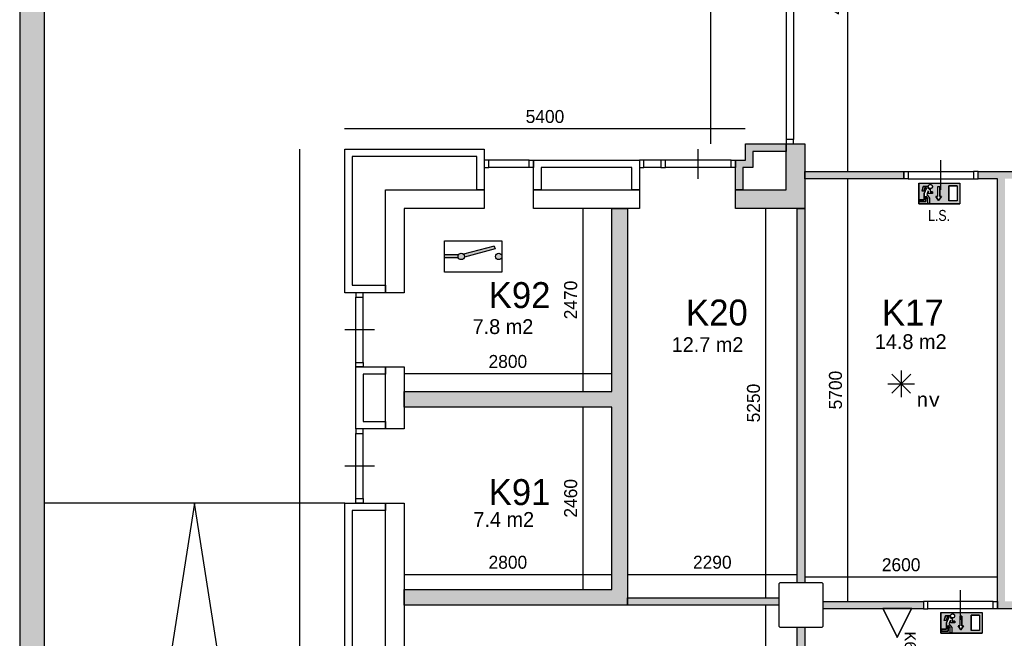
# Model space of a CAD drawing. Extents: x 319440 to 414317, y 3650 to 109188.
# Tile 6 of 46: x 319440 to 332711, y 20571 to 28915. Entities that reach past the tile are written whole.
import ezdxf
from ezdxf.enums import TextEntityAlignment as Align

# ---------------------------------------------------------------- set-up
doc = ezdxf.new("R2010")
doc.units = 0
doc.header["$MEASUREMENT"] = 0
doc.header["$PDMODE"] = 35
doc.header["$PDSIZE"] = -0.5
doc.layers.get('0').update_dxf_attribs({"linetype": 'CONTINUOUS'})
doc.layers.get('DEFPOINTS').update_dxf_attribs({"linetype": 'CONTINUOUS'})
for name, color, linetype in [('-02$TEKST$$$MAAT', 252, 'CONTINUOUS'), ('AA$1A---_ARCEER', 252, 'CONTINUOUS'), ('AL00---_BRANDBEVEILIGING', 252, 'CONTINUOUS'), ('AL21----_BUITENWAND', 252, 'CONTINUOUS'), ('AL22----_BINNENWAND', 252, 'CONTINUOUS'), ('AL31----_BUITENKOZIJN', 252, 'CONTINUOUS'), ('AL32----_BINNENKOZIJN', 252, 'CONTINUOUS'), ('AM$1A---_MAATVOERING', 252, 'CONTINUOUS'), ('Betonpalen', 252, 'CONTINUOUS'), ('Brandweer', 252, 'CONTINUOUS'), ('LAYER01', 252, 'CONTINUOUS'), ('M2', 252, 'CONTINUOUS')]:
    doc.layers.add(name, color=color, linetype=linetype)
doc.styles.add('B-01', font='b-gbp')
doc.styles.add('HELVL', font='HELVL', dxfattribs={"width": 0.8})
doc.styles.add('MONOTXT', font='MONOTXT')
doc.dimstyles.new('BBA_STAND', dxfattribs={"dimtxt": 175, "dimasz": 1, "dimexe": 1, "dimexo": 0.001, "dimgap": 75, "dimtad": 1, "dimdec": 0, "dimzin": 0, "dimdsep": 46, "dimtxsty": 'B-01', "dimblk": 'NONE', "dimblk1": 'NONE', "dimblk2": 'PIJL1', "dimcen": 1, "dimse1": 1, "dimse2": 1, "dimclrd": 256, "dimclre": 1, "dimclrt": 256, "dimadec": 0, "dimazin": 0, "dimtfac": 1, "dimtdec": 0, "dimtmove": 0, "dimatfit": 0, "dimldrblk": 'PIJL1', "dimfxl": 1, "dimtolj": 1, "dimtzin": 0, "dimarcsym": 0})

# ---------------------------------------------------------------- blocks, each defined once
blk = doc.blocks.new('*D115')
at = {"layer": 'AM$1A---_MAATVOERING', "lineweight": -2, "transparency": 16777216}
blk.add_line((323212, 27169), (323212, 9469), dxfattribs=at)
at = {"layer": 'DEFPOINTS', "color": 0, "transparency": 16777216}
for p in [(323820, 27169), (323212, 9469), (323820, 9469)]:
    blk.add_point(p, dxfattribs=at)
at = {"layer": 'AM$1A---_MAATVOERING', "transparency": 16777216, "insert": (323049, 18319), "char_height": 175, "attachment_point": 5, "rotation": 90, "style": 'B-01'}
blk.add_mtext('\\A1;17700', dxfattribs=at)
blk = doc.blocks.new('_None')
blk = doc.blocks.new('PIJL1')
at = {"color": 1, "linetype": 'ByBlock'}
blk.add_line((0, 83), (0, -83), dxfattribs=at)
blk.add_solid([(-100, 17), (-100, -17), (0, 0)], dxfattribs=at)
blk = doc.blocks.new('*D116')
at = {"layer": 'AM$1A---_MAATVOERING', "lineweight": -2, "transparency": 16777216}
blk.add_line((323820, 27445), (329220, 27445), dxfattribs=at)
at = {"layer": 'DEFPOINTS', "color": 0, "transparency": 16777216}
for p in [(329220, 27445), (323820, 27169), (329220, 27019)]:
    blk.add_point(p, dxfattribs=at)
at = {"layer": 'AM$1A---_MAATVOERING', "transparency": 16777216, "insert": (326520, 27608), "char_height": 175, "attachment_point": 5, "style": 'B-01'}
blk.add_mtext('\\A1;5400', dxfattribs=at)
blk = doc.blocks.new('*D117')
at = {"layer": 'AM$1A---_MAATVOERING', "lineweight": -2, "transparency": 16777216}
blk.add_line((328754, 27239), (328754, 43369), dxfattribs=at)
at = {"layer": 'DEFPOINTS', "color": 0, "transparency": 16777216}
for p in [(328754, 43369), (329220, 43369), (329220, 27239)]:
    blk.add_point(p, dxfattribs=at)
at = {"layer": 'AM$1A---_MAATVOERING', "transparency": 16777216, "insert": (328591, 35304), "char_height": 175, "attachment_point": 5, "rotation": 90, "style": 'B-01'}
blk.add_mtext('\\A1;16130', dxfattribs=at)
blk = doc.blocks.new('*D119')
at = {"layer": 'AM$1A---_MAATVOERING', "lineweight": -2, "transparency": 16777216}
blk.add_line((330599, 31619), (330599, 26869), dxfattribs=at)
at = {"layer": 'DEFPOINTS', "color": 0, "transparency": 16777216}
for p in [(330020, 31619), (330020, 26869), (330599, 26869)]:
    blk.add_point(p, dxfattribs=at)
at = {"layer": 'AM$1A---_MAATVOERING', "transparency": 16777216, "insert": (330436, 29244), "char_height": 175, "attachment_point": 5, "rotation": 90, "style": 'B-01'}
blk.add_mtext('\\A1;4750', dxfattribs=at)
blk = doc.blocks.new('*D122')
at = {"layer": 'AM$1A---_MAATVOERING', "lineweight": -2, "transparency": 16777216}
blk.add_line((330020, 21400), (332620, 21400), dxfattribs=at)
at = {"layer": 'DEFPOINTS', "color": 0, "transparency": 16777216}
for p in [(330020, 21400), (332620, 21400), (332620, 21172)]:
    blk.add_point(p, dxfattribs=at)
at = {"layer": 'AM$1A---_MAATVOERING', "transparency": 16777216, "insert": (331320, 21562), "char_height": 175, "attachment_point": 5, "style": 'B-01'}
blk.add_mtext('\\A1;2600', dxfattribs=at)
blk = doc.blocks.new('*D123')
at = {"layer": 'AM$1A---_MAATVOERING', "lineweight": -2, "transparency": 16777216}
blk.add_line((330599, 26769), (330599, 21069), dxfattribs=at)
at = {"layer": 'DEFPOINTS', "color": 0, "transparency": 16777216}
for p in [(330020, 26769), (330440, 21069), (330599, 21069)]:
    blk.add_point(p, dxfattribs=at)
at = {"layer": 'AM$1A---_MAATVOERING', "transparency": 16777216, "insert": (330436, 23919), "char_height": 175, "attachment_point": 5, "rotation": 90, "style": 'B-01'}
blk.add_mtext('\\A1;5700', dxfattribs=at)
blk = doc.blocks.new('*D125')
at = {"layer": 'AM$1A---_MAATVOERING', "lineweight": -2, "transparency": 16777216}
blk.add_line((327630, 21433), (329920, 21433), dxfattribs=at)
at = {"layer": 'DEFPOINTS', "color": 0, "transparency": 16777216}
for p in [(329920, 21433), (329920, 21433), (327630, 21281)]:
    blk.add_point(p, dxfattribs=at)
at = {"layer": 'AM$1A---_MAATVOERING', "transparency": 16777216, "insert": (328775, 21596), "char_height": 175, "attachment_point": 5, "style": 'B-01'}
blk.add_mtext('\\A1;2290', dxfattribs=at)
blk = doc.blocks.new('*D126')
at = {"layer": 'AM$1A---_MAATVOERING', "lineweight": -2, "transparency": 16777216}
blk.add_line((324620, 24141), (327420, 24141), dxfattribs=at)
at = {"layer": 'DEFPOINTS', "color": 0, "transparency": 16777216}
for p in [(327420, 24141), (324620, 23899), (327420, 23899)]:
    blk.add_point(p, dxfattribs=at)
at = {"layer": 'AM$1A---_MAATVOERING', "transparency": 16777216, "insert": (326020, 24304), "char_height": 175, "attachment_point": 5, "style": 'B-01'}
blk.add_mtext('\\A1;2800', dxfattribs=at)
blk = doc.blocks.new('*D127')
at = {"layer": 'AM$1A---_MAATVOERING', "lineweight": -2, "transparency": 16777216}
blk.add_line((327030, 26369), (327030, 23899), dxfattribs=at)
at = {"layer": 'DEFPOINTS', "color": 0, "transparency": 16777216}
for p in [(327252, 26369), (327030, 23899), (327135, 23899)]:
    blk.add_point(p, dxfattribs=at)
at = {"layer": 'AM$1A---_MAATVOERING', "transparency": 16777216, "insert": (326867, 25134), "char_height": 175, "attachment_point": 5, "rotation": 90, "style": 'B-01'}
blk.add_mtext('\\A1;2470', dxfattribs=at)
blk = doc.blocks.new('*D128')
at = {"layer": 'AM$1A---_MAATVOERING', "lineweight": -2, "transparency": 16777216}
blk.add_line((327030, 23689), (327030, 21229), dxfattribs=at)
at = {"layer": 'DEFPOINTS', "color": 0, "transparency": 16777216}
for p in [(327276, 23689), (327030, 21229), (327276, 21229)]:
    blk.add_point(p, dxfattribs=at)
at = {"layer": 'AM$1A---_MAATVOERING', "transparency": 16777216, "insert": (326867, 22459), "char_height": 175, "attachment_point": 5, "rotation": 90, "style": 'B-01'}
blk.add_mtext('\\A1;2460', dxfattribs=at)
blk = doc.blocks.new('*D129')
at = {"layer": 'AM$1A---_MAATVOERING', "lineweight": -2, "transparency": 16777216}
blk.add_line((324620, 21433), (327420, 21433), dxfattribs=at)
at = {"layer": 'DEFPOINTS', "color": 0, "transparency": 16777216}
for p in [(327420, 21433), (324620, 21328), (327420, 21328)]:
    blk.add_point(p, dxfattribs=at)
at = {"layer": 'AM$1A---_MAATVOERING', "transparency": 16777216, "insert": (326020, 21596), "char_height": 175, "attachment_point": 5, "style": 'B-01'}
blk.add_mtext('\\A1;2800', dxfattribs=at)
blk = doc.blocks.new('*D130')
at = {"layer": 'AM$1A---_MAATVOERING', "lineweight": -2, "transparency": 16777216}
blk.add_line((329494, 21019), (329494, 16549), dxfattribs=at)
at = {"layer": 'DEFPOINTS', "color": 0, "transparency": 16777216}
for p in [(329543, 21019), (329494, 16549), (329543, 16549)]:
    blk.add_point(p, dxfattribs=at)
at = {"layer": 'AM$1A---_MAATVOERING', "transparency": 16777216, "insert": (329331, 18784), "char_height": 175, "attachment_point": 5, "rotation": 90, "style": 'B-01'}
blk.add_mtext('\\A1;4470', dxfattribs=at)
blk = doc.blocks.new('*D131')
at = {"layer": 'AM$1A---_MAATVOERING', "lineweight": -2, "transparency": 16777216}
blk.add_line((329494, 26369), (329494, 21119), dxfattribs=at)
at = {"layer": 'DEFPOINTS', "color": 0, "transparency": 16777216}
for p in [(329593, 26369), (329494, 21119), (329593, 21119)]:
    blk.add_point(p, dxfattribs=at)
at = {"layer": 'AM$1A---_MAATVOERING', "transparency": 16777216, "insert": (329331, 23744), "char_height": 175, "attachment_point": 5, "rotation": 90, "style": 'B-01'}
blk.add_mtext('\\A1;5250', dxfattribs=at)

msp = doc.modelspace()

# ---------------------------------------------------------------- hatches: boundary and pattern name
at = {"layer": 'AA$1A---_ARCEER'}
h = msp.add_hatch(color=256, dxfattribs=at)
h.paths.add_polyline_path([(339070.5, 20920.8), (339070.5, 22720.8), (338870.5, 22720.8), (338870.5, 21120.8), (335470.4, 21120.8), (335470.4, 26769), (335675.4, 26769), (335675.4, 26869), (335470.4, 26869), (335270.4, 26869), (333984.1, 26869), (333984.1, 26769), (335270.4, 26769), (335270.4, 20920.8)])
h.paths.add_polyline_path([(335270.4, 20969), (335270.4, 21069), (332720.4, 21069), (332720.4, 26769), (332984, 26769), (332984, 26869), (332670.4, 26869), (332356.7, 26869), (332356.7, 26769), (332620.4, 26769), (332620.4, 21069), (332620.4, 20969), (332670.4, 20969)])
h.paths.add_polyline_path([(333670.4, 31619), (333670.4, 31869), (330020.4, 31869), (330020.4, 31619)])
h.paths.add_polyline_path([(330020.4, 26369), (330020.4, 27239), (329770.4, 27239), (329770.4, 27139), (329770.4, 26619), (329088.5, 26619), (329088.5, 26369)])
h.paths.add_polyline_path([(331356.7, 26769), (331356.7, 26869), (330020.4, 26869), (330020.4, 26769)])
h.paths.add_polyline_path([(329770.4, 27139), (329770.4, 27239), (329220.4, 27239), (329220.4, 27019), (329088.5, 27019), (329088.5, 26619), (329188.5, 26619), (329188.5, 26919), (329320.4, 26919), (329320.4, 27139)])
h.paths.add_polyline_path([(330020.4, 21319), (330020.4, 26369), (329920.4, 26369), (329920.4, 21319)])
h.paths.add_polyline_path([(331620.4, 20969), (331620.4, 21069), (330270.4, 21069), (330270.4, 20969)])
h.paths.add_polyline_path([(329670.4, 21019), (329670.4, 21119), (327630.4, 21119), (327630.4, 21019)])
h.paths.add_polyline_path([(330020.4, 17649), (330020.4, 20719), (329920.4, 20719), (329920.4, 17649)])
h.paths.add_polyline_path([(330020.4, 14819), (330020.4, 15319), (329920.4, 15319), (329920.4, 14819)])
msp.add_hatch(color=256, dxfattribs=at).paths.add_polyline_path([(319770.4, 31219), (319440.4, 31219), (319440.4, 9468.4), (319770.4, 9468.4)])
h = msp.add_hatch(color=256, dxfattribs=at)
h.paths.add_polyline_path([(329920.4, 16449), (329920.4, 15919), (330020.4, 15919), (330020.4, 16499), (330020.4, 16549), (329920.6, 16549), (329920.4, 16549), (324620.4, 16549), (324620.4, 16449)])
h.paths.add_polyline_path([(330020.4, 10269), (330020.4, 13719), (329920.4, 13719), (329920.4, 10269)])
h.paths.add_polyline_path([(327630.4, 21019), (327630.4, 21119), (327630.4, 23794), (327630.4, 26369), (327420.4, 26369), (327420.4, 23899), (324620.4, 23899), (324620.4, 23689), (327420.4, 23689), (327420.4, 21229), (324620.4, 21229), (324620.4, 21019)])
at = {"layer": 'AL00---_BRANDBEVEILIGING'}
h = msp.add_hatch(color=256, dxfattribs=at)
h.paths.add_polyline_path([(325167.5, 25741.5), (325167.5, 25701.5), (325353.4, 25701.5, -0.1211394), (325348.5, 25721.5, -0.1211394), (325353.4, 25741.5)])
h.paths.add_polyline_path([(325434.7, 25721.5, 1), (325348.5, 25721.5, 1)])
h.paths.add_polyline_path([(325423.3, 25750.7, -0.2458871), (325433.7, 25712.1), (325847.6, 25823), (325837.3, 25861.6)])
h.paths.add_polyline_path([(325939.7, 25721.5, 1), (325853.5, 25721.5, 1)])
at = {"layer": 'Brandweer'}
h = msp.add_hatch(color=256, dxfattribs=at)
h.paths.add_polyline_path([(331556.7, 26710.1), (331556.7, 26432.6), (332111.6, 26432.6), (332111.6, 26710.1)])
h.paths.add_polyline_path([(331839.7, 26531.5), (331862.8, 26531.5), (331825.8, 26476), (331788.8, 26531.5), (331811.9, 26531.5), (331811.9, 26661), (331839.7, 26661)], flags=16)
h.paths.add_polyline_path([(331963.6, 26673.1), (332074.6, 26673.1), (332074.6, 26469.6), (331963.6, 26469.6)], flags=16)
h.paths.add_polyline_path([(331741.7, 26594.5), (331741.7, 26571.4), (331686.2, 26571.4), (331686.2, 26605), (331664.8, 26557.9), (331704.7, 26506.6), (331704.7, 26437.3), (331681.6, 26437.3), (331681.6, 26498.7), (331653.8, 26534.3), (331653.8, 26460.4), (331566, 26460.4), (331566, 26483.5), (331630.7, 26483.5), (331630.7, 26572.3), (331661.8, 26640.7), (331634.9, 26640.7), (331625.6, 26603.7), (331601.8, 26603.7), (331616.8, 26663.8), (331677.8, 26663.8), (331678.4, 26657.4), (331678.5, 26657), (331681.8, 26647.4), (331682, 26647), (331685.3, 26641.9), (331685.7, 26641.4), (331688.8, 26637.9), (331689.1, 26637.7), (331694.8, 26633.2), (331695.4, 26632.9), (331698.3, 26631.5), (331707.4, 26628.3), (331707.7, 26628.3), (331708.1, 26628.2), (331708.5, 26628.1), (331708.9, 26628.1), (331709.3, 26628), (331709.3, 26594.5)], flags=16)
h.paths.add_polyline_path([(331692.9, 26684.9), (331702.5, 26689.1), (331703.1, 26689.4), (331702.7, 26689.2), (331713.9, 26693.6), (331734.5, 26685.6), (331738.2, 26677.4), (331743.5, 26666.8), (331737.8, 26646.1), (331719.7, 26634.7), (331698.6, 26638.4), (331685.3, 26655.5), (331686.2, 26665.2), (331687, 26676.5), (331694.9, 26684), (331700.2, 26689.6), (331700.2, 26689.6), (331720.1, 26693.1), (331727.9, 26687.9), (331738.2, 26681.3), (331739.9, 26674), (331743.5, 26660.9), (331733.9, 26641.8), (331723.6, 26637.9), (331722, 26637.1), (331722.1, 26637.1), (331719.3, 26636.6), (331719.2, 26636.6), (331719.3, 26636.6), (331719.2, 26636.6), (331708.1, 26634.7), (331699, 26640.5), (331696.1, 26642.1), (331696.7, 26641.7), (331686.5, 26652.5), (331685.9, 26674.5), (331692.7, 26681.6), (331700.2, 26690.4), (331706.5, 26690.9), (331721.2, 26692.7), (331738.7, 26680.4), (331743.3, 26659.5), (331738.2, 26650.5), (331738, 26649.9), (331738.1, 26650.2), (331731.7, 26640), (331710.5, 26634.1), (331702.3, 26638.7), (331691.9, 26643.9), (331688.2, 26653.5), (331688, 26653.9), (331688, 26653.8), (331684.2, 26665.3)], flags=16)
h = msp.add_hatch(color=256, dxfattribs=at)
h.paths.add_polyline_path([(331856.7, 20918.9), (331856.7, 20641.5), (332411.6, 20641.5), (332411.6, 20918.9)])
h.paths.add_polyline_path([(332139.7, 20740.3), (332162.8, 20740.3), (332125.8, 20684.8), (332088.8, 20740.3), (332111.9, 20740.3), (332111.9, 20869.8), (332139.7, 20869.8)], flags=16)
h.paths.add_polyline_path([(332263.6, 20881.9), (332374.6, 20881.9), (332374.6, 20678.5), (332263.6, 20678.5)], flags=16)
h.paths.add_polyline_path([(332041.7, 20803.3), (332041.7, 20780.2), (331986.2, 20780.2), (331986.2, 20813.8), (331964.8, 20766.7), (332004.7, 20715.5), (332004.7, 20646.1), (331981.6, 20646.1), (331981.6, 20707.5), (331953.8, 20743.2), (331953.8, 20669.2), (331866, 20669.2), (331866, 20692.4), (331930.7, 20692.4), (331930.7, 20781.1), (331961.8, 20849.6), (331934.9, 20849.6), (331925.6, 20812.6), (331901.8, 20812.6), (331916.8, 20872.7), (331977.8, 20872.7), (331978.4, 20866.2), (331978.5, 20865.9), (331981.8, 20856.3), (331982, 20855.9), (331985.3, 20850.7), (331985.7, 20850.2), (331988.8, 20846.7), (331989.1, 20846.5), (331994.8, 20842.1), (331995.4, 20841.7), (331998.3, 20840.3), (332007.4, 20837.2), (332007.7, 20837.1), (332008.1, 20837.1), (332008.5, 20837), (332008.9, 20836.9), (332009.3, 20836.9), (332009.3, 20803.3)], flags=16)
h.paths.add_polyline_path([(331992.9, 20893.7), (332002.5, 20898), (332003.1, 20898.3), (332002.7, 20898.1), (332013.9, 20902.4), (332034.5, 20894.5), (332038.2, 20886.2), (332043.5, 20875.6), (332037.8, 20855), (332019.7, 20843.5), (331998.6, 20847.2), (331985.3, 20864.4), (331986.2, 20874), (331987, 20885.4), (331994.9, 20892.8), (332000.2, 20898.5), (332000.2, 20898.5), (332020.1, 20901.9), (332027.9, 20896.7), (332038.2, 20890.2), (332039.9, 20882.8), (332043.5, 20869.8), (332033.9, 20850.7), (332023.6, 20846.7), (332022, 20845.9), (332022.1, 20846), (332019.3, 20845.5), (332019.2, 20845.5), (332019.3, 20845.5), (332019.2, 20845.5), (332008.1, 20843.5), (331999, 20849.3), (331996.1, 20850.9), (331996.7, 20850.6), (331986.5, 20861.3), (331985.9, 20883.3), (331992.7, 20890.5), (332000.2, 20899.3), (332006.5, 20899.7), (332021.2, 20901.5), (332038.7, 20889.2), (332043.3, 20868.3), (332038.2, 20859.3), (332038, 20858.8), (332038.1, 20859), (332031.7, 20848.8), (332010.5, 20843), (332002.3, 20847.5), (331991.9, 20852.7), (331988.2, 20862.3), (331988, 20862.8), (331988, 20862.7), (331984.2, 20874.1)], flags=16)

# ---------------------------------------------------------------- linework, layer by layer
at = {"layer": 'AA$1A---_ARCEER'}
for p, q in [((323820.4, 22394.5), (319770.4, 22394.5)), ((321795.4, 22394.5), (319770.4, 9468.4)), ((323820.4, 9469), (321795.4, 22394.5))]:
    msp.add_line(p, q, dxfattribs=at)
at = {"layer": 'AL00---_BRANDBEVEILIGING'}
for p, q in [((325167.5, 25931.4), (325939.7, 25931.4)), ((325167.5, 25511.6), (325167.5, 25931.4)), ((325939.7, 25931.4), (325939.7, 25511.6)), ((325837.3, 25861.6), (325423.3, 25750.7)), ((325847.6, 25823), (325433.7, 25712.1)), ((325837.3, 25861.6), (325847.6, 25823)), ((325353.4, 25741.5), (325167.5, 25741.5)), ((325353.4, 25701.5), (325167.5, 25701.5)), ((325939.7, 25511.6), (325167.5, 25511.6))]:
    msp.add_line(p, q, dxfattribs=at)
for centre in [(325391.6, 25721.5), (325896.6, 25721.5)]:
    msp.add_circle(centre, 43.1, dxfattribs=at)
at = {"layer": 'AL21----_BUITENWAND'}
for p, q in [((319440.4, 31219), (319440.4, 9468.4)), ((319770.4, 31219), (319770.4, 9468.4))]:
    msp.add_line(p, q, dxfattribs=at)
for points in [[(323820.4, 25232.5), (323820.4, 27169)], [(323820.4, 27169), (325702.4, 27169)], [(325702.4, 27169), (325702.4, 26619)], [(323920.4, 27069), (323920.4, 25332.5)], [(325602.4, 27069), (323920.4, 27069)], [(325602.4, 26619), (325602.4, 27069)], [(326367.4, 26619), (326367.4, 27019)], [(326367.4, 27019), (327792.4, 27019)], [(327792.4, 27019), (327792.4, 26619)], [(326467.4, 26919), (326467.4, 26619)], [(327692.4, 26919), (326467.4, 26919)], [(327692.4, 26619), (327692.4, 26919)], [(324370.4, 25232.5), (324370.4, 26619)], [(324370.4, 26619), (325702.4, 26619)], [(325702.4, 26619), (325602.4, 26619)], [(325702.4, 26619), (325702.4, 26369)], [(326367.4, 26369), (326367.4, 26619)], [(326467.4, 26619), (326367.4, 26619)], [(326367.4, 26619), (327792.4, 26619)], [(327792.4, 26619), (327692.4, 26619)], [(327792.4, 26619), (327792.4, 26369)], [(324620.4, 26369), (324620.4, 25232.5)], [(325702.4, 26369), (324620.4, 26369)], [(327792.4, 26369), (326367.4, 26369)], [(324370.4, 25232.5), (323820.4, 25232.5)], [(323920.4, 25332.5), (324370.4, 25332.5)], [(324370.4, 25332.5), (324370.4, 25232.5)], [(324620.4, 25232.5), (324370.4, 25232.5)], [(323970.4, 23394.5), (323970.4, 24232.5)], [(323970.4, 24232.5), (324370.4, 24232.5)], [(324370.4, 23394.5), (324370.4, 24232.5)], [(324370.4, 24232.5), (324620.4, 24232.5)], [(324370.4, 24232.5), (324370.4, 24132.5)], [(324620.4, 24232.5), (324620.4, 23394.5)], [(324370.4, 24132.5), (324070.4, 24132.5)], [(324070.4, 24132.5), (324070.4, 23494.5)], [(324070.4, 23494.5), (324370.4, 23494.5)], [(324370.4, 23494.5), (324370.4, 23394.5)], [(324370.4, 23394.5), (323970.4, 23394.5)], [(324620.4, 23394.5), (324370.4, 23394.5)], [(323820.4, 20089), (323820.4, 22394.5)], [(323820.4, 22394.5), (324370.4, 22394.5)], [(323920.4, 22294.5), (323920.4, 20189)], [(324370.4, 22294.5), (323920.4, 22294.5)], [(324370.4, 20089), (324370.4, 22394.5)], [(324370.4, 22394.5), (324620.4, 22394.5)], [(324370.4, 22394.5), (324370.4, 22294.5)], [(324620.4, 22394.5), (324620.4, 20089)]]:
    msp.add_lwpolyline(points, dxfattribs=at)
at = {"layer": 'AL22----_BINNENWAND'}
for points in [[(329220.4, 27239), (329770.4, 27239)], [(329220.4, 27019), (329220.4, 27239)], [(329770.4, 27239), (330020.4, 27239)], [(329770.4, 27239), (329770.4, 27139)], [(329770.4, 26619), (329770.4, 27239)], [(330020.4, 27239), (330020.4, 26369)], [(329770.4, 27139), (329320.4, 27139)], [(329320.4, 27139), (329320.4, 26919)], [(329088.5, 27019), (329220.4, 27019)], [(329088.5, 26619), (329088.5, 27019)], [(329320.4, 26919), (329188.5, 26919)], [(329188.5, 26919), (329188.5, 26619)], [(330020.4, 26869), (331356.7, 26869)], [(330020.4, 26769), (330020.4, 26869)], [(331356.7, 26869), (331356.7, 26769)], [(332356.7, 26769), (332356.7, 26869)], [(332356.7, 26869), (332670.4, 26869)], [(332670.4, 26869), (332984, 26869)], [(331356.7, 26769), (330020.4, 26769)], [(332620.4, 26769), (332356.7, 26769)], [(332620.4, 21069), (332620.4, 26769)], [(329088.5, 26369), (329088.5, 26619)], [(329088.5, 26619), (329770.4, 26619)], [(329188.5, 26619), (329088.5, 26619)], [(327420.4, 23899), (327420.4, 26369)], [(327420.4, 26369), (327630.4, 26369)], [(327630.4, 26369), (327630.4, 23794)], [(330020.4, 26369), (329088.5, 26369)], [(329920.4, 21319), (329920.4, 26369)], [(329920.4, 26369), (330020.4, 26369)], [(330020.4, 26369), (330020.4, 21319)], [(324620.4, 23899), (327420.4, 23899)], [(324620.4, 23689), (324620.4, 23899)], [(327630.4, 23794), (327630.4, 21019)], [(327420.4, 23689), (324620.4, 23689)], [(327420.4, 21229), (327420.4, 23689)], [(330020.4, 21319), (329920.4, 21319)], [(324620.4, 21229), (327420.4, 21229)], [(324620.4, 21019), (324620.4, 21229)], [(327630.4, 21119), (329670.4, 21119)], [(327630.4, 21019), (327630.4, 21119)], [(329670.4, 21119), (329670.4, 21019)], [(327630.4, 21019), (324620.4, 21019)], [(329670.4, 21019), (327630.4, 21019)], [(330270.4, 21069), (331620.4, 21069)], [(330270.4, 20969), (330270.4, 21069)], [(331620.4, 20969), (330270.4, 20969)], [(331620.4, 21069), (331620.4, 20969)], [(332620.4, 20969), (332620.4, 21069)], [(332620.4, 21069), (332620.4, 21069)], [(332670.4, 20969), (332620.4, 20969)], [(335270.4, 20969), (332670.4, 20969)], [(329920.4, 17649), (329920.4, 20719)], [(329920.4, 20719), (330020.4, 20719)], [(330020.4, 20719), (330020.4, 17649)]]:
    msp.add_lwpolyline(points, dxfattribs=at)
at = {"layer": 'AL31----_BUITENKOZIJN'}
for points in [[(328585.1, 26769), (328585.1, 26969), (328585.1, 27169)], [(331856.8, 26619), (331856.8, 26819), (331856.8, 27019)], [(324220.4, 24732.6), (324020.4, 24732.6), (323820.4, 24732.6)], [(324220.4, 22894.6), (324020.4, 22894.6), (323820.4, 22894.6)], [(332120.3, 20819), (332120.3, 21019), (332120.3, 21219)]]:
    msp.add_lwpolyline(points, dxfattribs=at)
at = {"layer": 'AL32----_BINNENKOZIJN'}
for points in [[(329770.6, 29884.3), (329770.6, 27298.8)], [(329870.4, 29884.3), (329870.4, 27298.8)], [(326307.4, 27019), (325762.1, 27018.8)], [(328082.8, 27018.8), (327847.3, 27018.8)], [(329027.8, 27018.8), (328142.5, 27018.8)], [(326307.4, 26919), (325762.1, 26919)], [(328082.8, 26919), (327847.3, 26919)], [(329027.8, 26919), (328142.5, 26919)], [(331416.7, 26869), (332297, 26869)], [(331416.7, 26769), (332297, 26769.3)], [(323970.4, 24292.5), (323970.4, 25172.8)], [(324070.4, 24292.5), (324070.1, 25172.8)], [(323970.4, 22454.5), (323970.4, 23334.7)], [(324070.4, 22454.5), (324070.1, 23334.7)], [(332560.4, 21069), (331680.1, 21068.8)], [(332560.4, 20969), (331680.1, 20969)]]:
    msp.add_lwpolyline(points, dxfattribs=at)
for points in [[(329870.4, 27239), (329870.4, 27298.8), (329770.6, 27298.8), (329770.6, 27239)], [(325702.4, 26919), (325762.1, 26919), (325762.1, 27018.8), (325702.4, 27018.8)], [(326367.4, 26919), (326307.4, 26919), (326307.4, 27019), (326367.4, 27019)], [(327792.4, 26919), (327852.1, 26919), (327852.1, 27018.8), (327792.4, 27018.8)], [(328082.8, 26919), (328142.5, 26919), (328142.5, 27018.8), (328082.8, 27018.8)], [(329087.5, 26919), (329027.8, 26919), (329027.8, 27018.8), (329087.5, 27018.8)], [(331356.7, 26869), (331416.7, 26869), (331416.7, 26769), (331356.7, 26769)], [(332356.7, 26869), (332297, 26869), (332297, 26769.3), (332356.7, 26769.3)], [(323970.4, 25232.5), (323970.4, 25172.8), (324070.1, 25172.8), (324070.1, 25232.5)], [(323970.4, 24232.5), (323970.4, 24292.5), (324070.4, 24292.5), (324070.4, 24232.5)], [(323970.4, 23394.5), (323970.4, 23334.7), (324070.1, 23334.7), (324070.1, 23394.5)], [(323970.4, 22394.5), (323970.4, 22454.5), (324070.4, 22454.5), (324070.4, 22394.5)], [(331620.4, 20969), (331680.1, 20969), (331680.1, 21068.8), (331620.4, 21068.8)], [(332620.4, 20969), (332560.4, 20969), (332560.4, 21069), (332620.4, 21069)]]:
    msp.add_lwpolyline(points, close=True, dxfattribs=at)
at = {"layer": 'Betonpalen'}
msp.add_lwpolyline([(329685.4, 20719), (330255.4, 20719), (330270.4, 20734), (330270.4, 21304), (330255.4, 21319), (329685.4, 21319), (329670.4, 21304), (329670.4, 20734)], close=True, dxfattribs=at)
at = {"layer": 'Brandweer'}
for p, q in [((331556.7, 26710.1, 2600), (331556.7, 26432.6, 2600)), ((331556.7, 26710.1, 2600), (332111.6, 26710.1, 2600)), ((332111.6, 26710.1, 2600), (332111.6, 26432.6, 2600)), ((331616.8, 26663.8, 2600), (331601.8, 26603.7, 2600)), ((331625.6, 26603.7, 2600), (331601.8, 26603.7, 2600)), ((331677.8, 26663.8, 2600), (331616.8, 26663.8, 2600)), ((331634.9, 26640.7, 2600), (331625.6, 26603.7, 2600)), ((331661.8, 26640.7, 2600), (331630.7, 26572.3, 2600)), ((331630.7, 26572.3, 2600), (331630.7, 26483.5, 2600)), ((331634.9, 26640.7, 2600), (331661.8, 26640.7, 2600)), ((331664.7, 26558, 2600), (331704.7, 26506.6, 2600)), ((331686.2, 26605, 2600), (331664.8, 26557.9, 2600)), ((331686.2, 26605, 2600), (331686.2, 26571.4, 2600)), ((331741.7, 26571.4, 2600), (331686.2, 26571.4, 2600)), ((331709.3, 26628, 2600), (331709.3, 26594.5, 2600)), ((331741.7, 26594.5, 2600), (331709.3, 26594.5, 2600)), ((331741.7, 26571.4, 2600), (331741.7, 26594.5, 2600)), ((331811.9, 26661, 2600), (331811.9, 26531.5, 2600)), ((331839.7, 26661, 2600), (331839.7, 26531.5, 2600)), ((332074.6, 26673.1, 2600), (331963.6, 26673.1, 2600)), ((331963.6, 26673.1, 2600), (331963.6, 26469.6, 2600)), ((332074.6, 26673.1, 2600), (332074.6, 26469.6, 2600)), ((331556.7, 26432.6, 2600), (332111.6, 26432.6, 2600)), ((331566, 26483.5, 2600), (331566, 26460.4, 2600)), ((331630.7, 26483.5, 2600), (331566, 26483.5, 2600)), ((331566, 26460.4, 2600), (331653.8, 26460.4, 2600)), ((331653.8, 26460.4, 2600), (331653.8, 26534.3, 2600)), ((331653.8, 26534.3, 2600), (331681.6, 26498.7, 2600)), ((331681.6, 26437.3, 2600), (331681.6, 26498.7, 2600)), ((331704.7, 26437.3, 2600), (331681.6, 26437.3, 2600)), ((331704.7, 26506.6, 2600), (331704.7, 26437.3, 2600)), ((331788.8, 26531.5, 2600), (331811.9, 26531.5, 2600)), ((331825.8, 26476, 2600), (331788.8, 26531.5, 2600)), ((331862.8, 26531.5, 2600), (331825.8, 26476, 2600)), ((331839.7, 26531.5, 2600), (331862.8, 26531.5, 2600)), ((332074.6, 26469.6, 2600), (331963.6, 26469.6, 2600)), ((331321.1, 24184.8), (331321.1, 23824.9)), ((331193.9, 24132.1), (331448.4, 23877.6)), ((331193.9, 23876.4), (331449.6, 24132.1)), ((331140.3, 24004), (331502, 24004)), ((331856.7, 20918.9, 2600), (332411.6, 20918.9, 2600)), ((331856.7, 20918.9, 2600), (331856.7, 20641.5, 2600)), ((331916.8, 20872.7, 2600), (331901.8, 20812.6, 2600)), ((331977.8, 20872.7, 2600), (331916.8, 20872.7, 2600)), ((331934.9, 20849.6, 2600), (331925.6, 20812.6, 2600)), ((331961.8, 20849.6, 2600), (331930.7, 20781.1, 2600)), ((331934.9, 20849.6, 2600), (331961.8, 20849.6, 2600)), ((332009.3, 20836.9, 2600), (332009.3, 20803.3, 2600)), ((332111.9, 20869.8, 2600), (332111.9, 20740.3, 2600)), ((332139.7, 20869.8, 2600), (332139.7, 20740.3, 2600)), ((332263.6, 20881.9, 2600), (332263.6, 20678.5, 2600)), ((332374.6, 20881.9, 2600), (332263.6, 20881.9, 2600)), ((332374.6, 20881.9, 2600), (332374.6, 20678.5, 2600)), ((332411.6, 20918.9, 2600), (332411.6, 20641.5, 2600)), ((331925.6, 20812.6, 2600), (331901.8, 20812.6, 2600)), ((331930.7, 20781.1, 2600), (331930.7, 20692.4, 2600)), ((331953.8, 20743.2, 2600), (331981.6, 20707.5, 2600)), ((331953.8, 20669.2, 2600), (331953.8, 20743.2, 2600)), ((331964.7, 20766.9, 2600), (332004.7, 20715.5, 2600)), ((331986.2, 20813.8, 2600), (331964.8, 20766.7, 2600)), ((331981.6, 20646.1, 2600), (331981.6, 20707.5, 2600)), ((331986.2, 20813.8, 2600), (331986.2, 20780.2, 2600)), ((332041.7, 20780.2, 2600), (331986.2, 20780.2, 2600)), ((332004.7, 20715.5, 2600), (332004.7, 20646.1, 2600)), ((332041.7, 20803.3, 2600), (332009.3, 20803.3, 2600)), ((332041.7, 20780.2, 2600), (332041.7, 20803.3, 2600)), ((332125.8, 20684.8, 2600), (332088.8, 20740.3, 2600)), ((332088.8, 20740.3, 2600), (332111.9, 20740.3, 2600)), ((332162.8, 20740.3, 2600), (332125.8, 20684.8, 2600)), ((332139.7, 20740.3, 2600), (332162.8, 20740.3, 2600)), ((331856.7, 20641.5, 2600), (332411.6, 20641.5, 2600)), ((331930.7, 20692.4, 2600), (331866, 20692.4, 2600)), ((331866, 20692.4, 2600), (331866, 20669.2, 2600)), ((331866, 20669.2, 2600), (331953.8, 20669.2, 2600)), ((332004.7, 20646.1, 2600), (331981.6, 20646.1, 2600)), ((332374.6, 20678.5, 2600), (332263.6, 20678.5, 2600))]:
    msp.add_line(p, q, dxfattribs=at)
at = {"layer": 'Brandweer', "elevation": 2600}
for points in [[(331556.7, 26432.6), (331556.7, 26710.1), (332111.6, 26710.1), (332111.6, 26432.6), (331556.7, 26432.6)], [(331733.5, 26683.5), (331734.5, 26682.5), (331735.4, 26681.4), (331736.2, 26680.4), (331737, 26679.3), (331737.7, 26678.1), (331738.4, 26676.9), (331739, 26675.7), (331739.6, 26674.5), (331740, 26673.2), (331740.5, 26671.9), (331740.8, 26670.6), (331741.1, 26669.3), (331741.4, 26667.9), (331741.5, 26666.6), (331741.6, 26665.2), (331741.7, 26663.8), (331741.6, 26662.5), (331741.5, 26661.1), (331741.4, 26659.8), (331741.1, 26658.4), (331740.8, 26657.1), (331740.5, 26655.8), (331740, 26654.5), (331739.6, 26653.2), (331739, 26652), (331738.4, 26650.8), (331737.7, 26649.6), (331737, 26648.4), (331736.2, 26647.3), (331735.4, 26646.2), (331734.5, 26645.2), (331733.5, 26644.2), (331732.6, 26643.3), (331731.5, 26642.4), (331730.5, 26641.6), (331729.3, 26640.8), (331728.2, 26640.1), (331727, 26639.4), (331725.8, 26638.8), (331724.5, 26638.2), (331723.3, 26637.7), (331722, 26637.3), (331720.7, 26636.9), (331719.3, 26636.6), (331718, 26636.4), (331716.6, 26636.2), (331715.3, 26636.1), (331713.9, 26636.1), (331712.6, 26636.1), (331711.2, 26636.2), (331709.9, 26636.4), (331708.5, 26636.6), (331707.2, 26636.9), (331705.9, 26637.3), (331704.6, 26637.7), (331703.3, 26638.2), (331702.1, 26638.8), (331700.8, 26639.4), (331699.7, 26640.1), (331698.5, 26640.8), (331697.4, 26641.6), (331696.3, 26642.4), (331695.3, 26643.3), (331694.3, 26644.2), (331693.4, 26645.2), (331692.5, 26646.2), (331691.6, 26647.3), (331690.9, 26648.4), (331690.1, 26649.6), (331689.5, 26650.8), (331688.8, 26652), (331688.3, 26653.2), (331687.8, 26654.5), (331687.4, 26655.8), (331687, 26657.1), (331686.7, 26658.4), (331686.5, 26659.8), (331686.3, 26661.1), (331686.2, 26662.5), (331686.2, 26663.8), (331686.2, 26665.2), (331686.3, 26666.6), (331686.5, 26667.9), (331686.7, 26669.3), (331687, 26670.6), (331687.4, 26671.9), (331687.8, 26673.2), (331688.3, 26674.5), (331688.8, 26675.7), (331689.5, 26676.9), (331690.1, 26678.1), (331690.9, 26679.3), (331691.6, 26680.4), (331692.5, 26681.4), (331693.4, 26682.5), (331694.3, 26683.5), (331695.3, 26684.4), (331696.3, 26685.3), (331697.4, 26686.1), (331698.5, 26686.9), (331699.7, 26687.6), (331700.9, 26688.3), (331702.1, 26688.9), (331703.3, 26689.5), (331704.6, 26690), (331705.9, 26690.4), (331707.2, 26690.8), (331708.5, 26691.1), (331709.9, 26691.3), (331711.2, 26691.5), (331712.6, 26691.6), (331713.9, 26691.6), (331715.3, 26691.6), (331716.6, 26691.5), (331718, 26691.3), (331719.3, 26691.1), (331720.7, 26690.8), (331722, 26690.4), (331723.3, 26690), (331724.5, 26689.5), (331725.8, 26688.9), (331727, 26688.3), (331728.2, 26687.6), (331729.3, 26686.9), (331730.5, 26686.1), (331731.5, 26685.3), (331732.6, 26684.4), (331733.5, 26683.5)], [(331686.5, 26667.9), (331687.6, 26672.6), (331689.9, 26677.7), (331692.6, 26681.6), (331695, 26684.1), (331698.7, 26687), (331702.6, 26689.2), (331708.2, 26691), (331715.6, 26691.5), (331721.8, 26690.4), (331725.9, 26688.9), (331728, 26687.7), (331730.6, 26686), (331732.8, 26684.2), (331735.9, 26680.8), (331738.2, 26677.2), (331740.1, 26672.9), (331741.5, 26667.2), (331741.7, 26663), (331741.3, 26659.4), (331739.8, 26653.8), (331738.2, 26650.3), (331735.2, 26646), (331730.8, 26641.8), (331728, 26639.9), (331723.6, 26637.8), (331719.2, 26636.6), (331712.5, 26636.1), (331706.5, 26637.1), (331702.2, 26638.7), (331698.9, 26640.5), (331695.8, 26642.9), (331692.4, 26646.3), (331689.7, 26650.2), (331688.2, 26653.5), (331686.9, 26657.8), (331686.4, 26660.6), (331686.2, 26665.2), (331686.5, 26667.9)], [(331566, 26460.4), (331566, 26483.5), (331630.7, 26483.5), (331630.7, 26572.3), (331661.8, 26640.7), (331634.9, 26640.7), (331625.6, 26603.7), (331601.8, 26603.7), (331616.8, 26663.8), (331677.8, 26663.8), (331678.3, 26658), (331678.8, 26655.5), (331679.5, 26653), (331680.5, 26650.2), (331682.1, 26646.7), (331683.8, 26644), (331685.1, 26642.2), (331687, 26639.8), (331688.8, 26637.9), (331691.6, 26635.5), (331694.3, 26633.5), (331697.4, 26631.8), (331700.3, 26630.4), (331704.4, 26629), (331707.4, 26628.3), (331709.3, 26627.7), (331709.3, 26594.5), (331741.7, 26594.5), (331741.7, 26571.4), (331686.2, 26571.4), (331686.2, 26605), (331664.8, 26557.9), (331704.7, 26506.6), (331704.7, 26437.3), (331681.6, 26437.3), (331681.6, 26498.7), (331653.8, 26534.3), (331653.8, 26460.4), (331566, 26460.4)], [(331677.8, 26663.8), (331677.8, 26663.4), (331677.8, 26663), (331677.8, 26662.6), (331677.9, 26662.2), (331677.9, 26661.8), (331677.9, 26661.4), (331677.9, 26661), (331678, 26660.6), (331678, 26660.2), (331678, 26659.8), (331678.1, 26659.4), (331678.1, 26659), (331678.2, 26658.6), (331678.3, 26658.2), (331678.3, 26657.8), (331678.4, 26657.4), (331678.5, 26657), (331678.6, 26656.6), (331678.6, 26656.2), (331678.7, 26655.8), (331678.8, 26655.4), (331678.9, 26655), (331679, 26654.6), (331679.1, 26654.2), (331679.2, 26653.8), (331679.4, 26653.4), (331679.5, 26653), (331679.6, 26652.6), (331679.7, 26652.3), (331679.9, 26651.9), (331680, 26651.5), (331680.1, 26651.1), (331680.3, 26650.7), (331680.4, 26650.3), (331680.6, 26650), (331680.7, 26649.6), (331680.9, 26649.2), (331681.1, 26648.9), (331681.2, 26648.5), (331681.4, 26648.1), (331681.6, 26647.7), (331681.8, 26647.4), (331682, 26647), (331682.2, 26646.7), (331682.4, 26646.3), (331682.6, 26646), (331682.8, 26645.6), (331683, 26645.3), (331683.2, 26644.9), (331683.4, 26644.6), (331683.6, 26644.2), (331683.8, 26643.9), (331684.1, 26643.5), (331684.3, 26643.2), (331684.5, 26642.9), (331684.8, 26642.5), (331685, 26642.2), (331685.3, 26641.9), (331685.5, 26641.6), (331685.8, 26641.2), (331686, 26640.9), (331686.3, 26640.6), (331686.5, 26640.3), (331686.8, 26640), (331687.1, 26639.7), (331687.3, 26639.4), (331687.6, 26639.1), (331687.9, 26638.8), (331688.2, 26638.5), (331688.5, 26638.2), (331688.8, 26637.9), (331689.1, 26637.7), (331689.4, 26637.4), (331689.7, 26637.1), (331690, 26636.8), (331690.3, 26636.6), (331690.6, 26636.3), (331690.9, 26636), (331691.2, 26635.8), (331691.5, 26635.5), (331691.8, 26635.3), (331692.2, 26635), (331692.5, 26634.8), (331692.8, 26634.5), (331693.1, 26634.3), (331693.5, 26634.1), (331693.8, 26633.8), (331694.2, 26633.6), (331694.5, 26633.4), (331694.8, 26633.2), (331695.2, 26633), (331695.5, 26632.8), (331695.9, 26632.6), (331696.3, 26632.4), (331696.6, 26632.2), (331697, 26632), (331697.3, 26631.8), (331697.7, 26631.6), (331698, 26631.4), (331698.4, 26631.2), (331698.8, 26631.1), (331699.2, 26630.9), (331699.5, 26630.7), (331699.9, 26630.6), (331700.3, 26630.4), (331700.7, 26630.3), (331701, 26630.1), (331701.4, 26630), (331701.8, 26629.8), (331702.2, 26629.7), (331702.6, 26629.6), (331703, 26629.4), (331703.3, 26629.3), (331703.7, 26629.2), (331704.1, 26629.1), (331704.5, 26629), (331704.9, 26628.9), (331705.3, 26628.8), (331705.7, 26628.7), (331706.1, 26628.6), (331706.5, 26628.5), (331706.9, 26628.4), (331707.3, 26628.3), (331707.7, 26628.3), (331708.1, 26628.2), (331708.5, 26628.1), (331708.9, 26628.1), (331709.3, 26628)], [(331839.7, 26661), (331811.9, 26661), (331811.9, 26531.5), (331788.8, 26531.5), (331825.8, 26476), (331862.8, 26531.5), (331839.7, 26531.5), (331839.7, 26661)], [(331963.6, 26469.6), (331963.6, 26673.1), (332074.6, 26673.1), (332074.6, 26469.6), (331963.6, 26469.6)], [(331856.7, 20641.5), (331856.7, 20918.9), (332411.6, 20918.9), (332411.6, 20641.5), (331856.7, 20641.5)], [(331866, 20669.2), (331866, 20692.4), (331930.7, 20692.4), (331930.7, 20781.1), (331961.8, 20849.6), (331934.9, 20849.6), (331925.6, 20812.6), (331901.8, 20812.6), (331916.8, 20872.7), (331977.8, 20872.7), (331978.3, 20866.9), (331978.8, 20864.4), (331979.5, 20861.8), (331980.5, 20859.1), (331982.1, 20855.6), (331983.8, 20852.9), (331985.1, 20851), (331987, 20848.7), (331988.8, 20846.8), (331991.6, 20844.3), (331994.3, 20842.4), (331997.4, 20840.6), (332000.3, 20839.3), (332004.4, 20837.9), (332007.4, 20837.2), (332009.3, 20836.5), (332009.3, 20803.3), (332041.7, 20803.3), (332041.7, 20780.2), (331986.2, 20780.2), (331986.2, 20813.8), (331964.8, 20766.7), (332004.7, 20715.5), (332004.7, 20646.1), (331981.6, 20646.1), (331981.6, 20707.5), (331953.8, 20743.2), (331953.8, 20669.2), (331866, 20669.2)], [(331977.8, 20872.7), (331977.8, 20872.3), (331977.8, 20871.9), (331977.8, 20871.5), (331977.9, 20871.1), (331977.9, 20870.7), (331977.9, 20870.3), (331977.9, 20869.9), (331978, 20869.4), (331978, 20869), (331978, 20868.6), (331978.1, 20868.2), (331978.1, 20867.8), (331978.2, 20867.4), (331978.3, 20867), (331978.3, 20866.6), (331978.4, 20866.2), (331978.5, 20865.8), (331978.6, 20865.4), (331978.6, 20865), (331978.7, 20864.6), (331978.8, 20864.2), (331978.9, 20863.8), (331979, 20863.4), (331979.1, 20863.1), (331979.2, 20862.7), (331979.4, 20862.3), (331979.5, 20861.9), (331979.6, 20861.5), (331979.7, 20861.1), (331979.9, 20860.7), (331980, 20860.3), (331980.1, 20860), (331980.3, 20859.6), (331980.4, 20859.2), (331980.6, 20858.8), (331980.7, 20858.4), (331980.9, 20858.1), (331981.1, 20857.7), (331981.2, 20857.3), (331981.4, 20857), (331981.6, 20856.6), (331981.8, 20856.2), (331982, 20855.9), (331982.2, 20855.5), (331982.4, 20855.2), (331982.6, 20854.8), (331982.8, 20854.5), (331983, 20854.1), (331983.2, 20853.8), (331983.4, 20853.4), (331983.6, 20853.1), (331983.8, 20852.7), (331984.1, 20852.4), (331984.3, 20852.1), (331984.5, 20851.7), (331984.8, 20851.4), (331985, 20851.1), (331985.3, 20850.7), (331985.5, 20850.4), (331985.8, 20850.1), (331986, 20849.8), (331986.3, 20849.5), (331986.5, 20849.2), (331986.8, 20848.9), (331987.1, 20848.5), (331987.3, 20848.3), (331987.6, 20848), (331987.9, 20847.7), (331988.2, 20847.4), (331988.5, 20847.1), (331988.8, 20846.8), (331989.1, 20846.5), (331989.4, 20846.2), (331989.7, 20846), (331990, 20845.7), (331990.3, 20845.4), (331990.6, 20845.2), (331990.9, 20844.9), (331991.2, 20844.6), (331991.5, 20844.4), (331991.8, 20844.1), (331992.2, 20843.9), (331992.5, 20843.6), (331992.8, 20843.4), (331993.1, 20843.2), (331993.5, 20842.9), (331993.8, 20842.7), (331994.2, 20842.5), (331994.5, 20842.3), (331994.8, 20842), (331995.2, 20841.8), (331995.5, 20841.6), (331995.9, 20841.4), (331996.3, 20841.2), (331996.6, 20841), (331997, 20840.8), (331997.3, 20840.6), (331997.7, 20840.4), (331998, 20840.3), (331998.4, 20840.1), (331998.8, 20839.9), (331999.2, 20839.7), (331999.5, 20839.6), (331999.9, 20839.4), (332000.3, 20839.3), (332000.7, 20839.1), (332001, 20839), (332001.4, 20838.8), (332001.8, 20838.7), (332002.2, 20838.5), (332002.6, 20838.4), (332003, 20838.3), (332003.3, 20838.2), (332003.7, 20838.1), (332004.1, 20837.9), (332004.5, 20837.8), (332004.9, 20837.7), (332005.3, 20837.6), (332005.7, 20837.5), (332006.1, 20837.4), (332006.5, 20837.4), (332006.9, 20837.3), (332007.3, 20837.2), (332007.7, 20837.1), (332008.1, 20837.1), (332008.5, 20837), (332008.9, 20836.9), (332009.3, 20836.9)], [(332033.5, 20892.3), (332034.5, 20891.3), (332035.4, 20890.3), (332036.2, 20889.2), (332037, 20888.1), (332037.7, 20887), (332038.4, 20885.8), (332039, 20884.6), (332039.6, 20883.3), (332040, 20882), (332040.5, 20880.8), (332040.8, 20879.4), (332041.1, 20878.1), (332041.4, 20876.8), (332041.5, 20875.4), (332041.6, 20874.1), (332041.7, 20872.7), (332041.6, 20871.3), (332041.5, 20870), (332041.4, 20868.6), (332041.1, 20867.3), (332040.8, 20866), (332040.5, 20864.6), (332040, 20863.4), (332039.6, 20862.1), (332039, 20860.8), (332038.4, 20859.6), (332037.7, 20858.4), (332037, 20857.3), (332036.2, 20856.2), (332035.4, 20855.1), (332034.5, 20854.1), (332033.5, 20853.1), (332032.6, 20852.1), (332031.5, 20851.3), (332030.5, 20850.4), (332029.3, 20849.6), (332028.2, 20848.9), (332027, 20848.2), (332025.8, 20847.6), (332024.5, 20847.1), (332023.3, 20846.6), (332022, 20846.2), (332020.7, 20845.8), (332019.3, 20845.5), (332018, 20845.3), (332016.6, 20845.1), (332015.3, 20845), (332013.9, 20845), (332012.6, 20845), (332011.2, 20845.1), (332009.9, 20845.3), (332008.5, 20845.5), (332007.2, 20845.8), (332005.9, 20846.2), (332004.6, 20846.6), (332003.3, 20847.1), (332002.1, 20847.6), (332000.8, 20848.2), (331999.7, 20848.9), (331998.5, 20849.6), (331997.4, 20850.4), (331996.3, 20851.3), (331995.3, 20852.1), (331994.3, 20853.1), (331993.4, 20854.1), (331992.5, 20855.1), (331991.6, 20856.2), (331990.9, 20857.3), (331990.1, 20858.4), (331989.5, 20859.6), (331988.8, 20860.8), (331988.3, 20862.1), (331987.8, 20863.4), (331987.4, 20864.6), (331987, 20866), (331986.7, 20867.3), (331986.5, 20868.6), (331986.3, 20870), (331986.2, 20871.3), (331986.2, 20872.7), (331986.2, 20874.1), (331986.3, 20875.4), (331986.5, 20876.8), (331986.7, 20878.1), (331987, 20879.4), (331987.4, 20880.8), (331987.8, 20882), (331988.3, 20883.3), (331988.8, 20884.6), (331989.5, 20885.8), (331990.1, 20887), (331990.9, 20888.1), (331991.6, 20889.2), (331992.5, 20890.3), (331993.4, 20891.3), (331994.3, 20892.3), (331995.3, 20893.3), (331996.3, 20894.1), (331997.4, 20895), (331998.5, 20895.8), (331999.7, 20896.5), (332000.9, 20897.2), (332002.1, 20897.8), (332003.3, 20898.3), (332004.6, 20898.8), (332005.9, 20899.2), (332007.2, 20899.6), (332008.5, 20899.9), (332009.9, 20900.1), (332011.2, 20900.3), (332012.6, 20900.4), (332013.9, 20900.4), (332015.3, 20900.4), (332016.6, 20900.3), (332018, 20900.1), (332019.3, 20899.9), (332020.7, 20899.6), (332022, 20899.2), (332023.3, 20898.8), (332024.5, 20898.3), (332025.8, 20897.8), (332027, 20897.2), (332028.2, 20896.5), (332029.3, 20895.8), (332030.5, 20895), (332031.5, 20894.1), (332032.6, 20893.3), (332033.5, 20892.3)], [(331986.5, 20876.8), (331987.6, 20881.4), (331989.9, 20886.6), (331992.6, 20890.4), (331995, 20892.9), (331998.7, 20895.9), (332002.6, 20898), (332008.2, 20899.9), (332015.6, 20900.4), (332021.8, 20899.3), (332025.9, 20897.7), (332028, 20896.6), (332030.6, 20894.8), (332032.8, 20893), (332035.9, 20889.7), (332038.2, 20886.1), (332040.1, 20881.8), (332041.5, 20876.1), (332041.7, 20871.8), (332041.3, 20868.3), (332039.8, 20862.7), (332038.2, 20859.2), (332035.2, 20854.9), (332030.8, 20850.7), (332028, 20848.8), (332023.6, 20846.7), (332019.2, 20845.5), (332012.5, 20845), (332006.5, 20846), (332002.2, 20847.5), (331998.9, 20849.4), (331995.8, 20851.7), (331992.4, 20855.2), (331989.7, 20859.1), (331988.2, 20862.4), (331986.9, 20866.6), (331986.4, 20869.4), (331986.2, 20874), (331986.5, 20876.8)], [(332139.7, 20869.8), (332111.9, 20869.8), (332111.9, 20740.3), (332088.8, 20740.3), (332125.8, 20684.8), (332162.8, 20740.3), (332139.7, 20740.3), (332139.7, 20869.8)], [(332263.6, 20678.5), (332263.6, 20881.9), (332374.6, 20881.9), (332374.6, 20678.5), (332263.6, 20678.5)]]:
    msp.add_lwpolyline(points, dxfattribs=at)
for points in [[(331677.8, 26663.8), (331678.4, 26657.2), (331681.9, 26647.2), (331685.4, 26641.7), (331688.9, 26637.8), (331695, 26633.1), (331701.4, 26630), (331706.3, 26628.5), (331709.3, 26627.7), (331709.3, 26594.5), (331741.7, 26594.5), (331741.7, 26571.4), (331686.2, 26571.4), (331686.2, 26605), (331664.8, 26557.9), (331704.7, 26506.6), (331704.7, 26437.3), (331681.6, 26437.3), (331681.6, 26498.7), (331653.8, 26534.3), (331653.8, 26460.4), (331566, 26460.4), (331566, 26483.5), (331630.7, 26483.5), (331630.7, 26572.3), (331661.8, 26640.7), (331634.9, 26640.7), (331625.6, 26603.7), (331601.8, 26603.7), (331616.8, 26663.8)], [(331977.8, 20872.7), (331978.4, 20866), (331981.9, 20856.1), (331985.4, 20850.6), (331988.9, 20846.6), (331995, 20841.9), (332001.4, 20838.8), (332006.3, 20837.4), (332009.3, 20836.5), (332009.3, 20803.3), (332041.7, 20803.3), (332041.7, 20780.2), (331986.2, 20780.2), (331986.2, 20813.8), (331964.8, 20766.7), (332004.7, 20715.5), (332004.7, 20646.1), (331981.6, 20646.1), (331981.6, 20707.5), (331953.8, 20743.2), (331953.8, 20669.2), (331866, 20669.2), (331866, 20692.4), (331930.7, 20692.4), (331930.7, 20781.1), (331961.8, 20849.6), (331934.9, 20849.6), (331925.6, 20812.6), (331901.8, 20812.6), (331916.8, 20872.7)]]:
    msp.add_lwpolyline(points, close=True, dxfattribs=at)
at = {"layer": 'Brandweer'}
for points in [[(331268, 20971.5), (331072.7, 20971.5), (331268, 20580.9), (331463.3, 20971.5)], [(331268, 20969), (331076.7, 20969), (331268, 20586.5), (331459.3, 20969)]]:
    msp.add_lwpolyline(points, close=True, dxfattribs=at)

# ---------------------------------------------------------------- texts
at = {"layer": '-02$TEKST$$$MAAT', "style": 'HELVL', "width": 0.8}
msp.add_text('L.S.', height=148.75, dxfattribs=at).set_placement((331683.3, 26274.8, 2600), align=Align.MIDDLE_LEFT)
at = {"layer": 'Brandweer', "style": 'MONOTXT'}
msp.add_text('nv', height=185.94, dxfattribs=at).set_placement((331686.7, 23788.5), align=Align.MIDDLE)
msp.add_text('K6', height=148.75, rotation=270, dxfattribs=at).set_placement((331443.8, 20662.4), align=Align.MIDDLE_LEFT)
at = {"layer": 'LAYER01', "style": 'B-01'}
for s, p in [('K92', (325761.4, 25025)), ('K20', (328420.4, 24790)), ('K17', (331061.1, 24790)), ('K91', (325761.4, 22368))]:
    msp.add_text(s, height=350, rotation=0, dxfattribs=at).set_placement(p)
at = {"layer": 'M2', "char_height": 200, "width": 1805, "attachment_point": 1, "style": 'B-01'}
for s, insert in [('7.8 m2', (325545, 24875)), ('12.7 m2', (328228, 24632)), ('14.8 m2', (330966, 24672)), ('7.4 m2', (325556, 22274))]:
    msp.add_mtext(s, dxfattribs=dict(at, insert=insert))

# ---------------------------------------------------------------- dimensions: what is measured, and where the dimension line sits
at = {"layer": 'AM$1A---_MAATVOERING'}
for base, p1, p2, picture, middle in [((328754, 43369), (329220.4, 27239), (329220.4, 43369), '*D117', (328591.5, 35304)), ((330599, 26869), (330020.4, 31619), (330020.4, 26869), '*D119', (330436.5, 29244)), ((323212, 9469), (323820.4, 27169), (323820.4, 9469), '*D115', (323049.5, 18319)), ((330599, 21069), (330020.4, 26769), (330440, 21069), '*D123', (330436.5, 23919)), ((327030, 23899), (327252, 26369), (327135, 23899), '*D127', (326867.5, 25134)), ((329494, 21119), (329593, 26369), (329593, 21119), '*D131', (329331.5, 23744)), ((327030, 21229), (327276, 23689), (327276, 21229), '*D128', (326867.5, 22459)), ((329494, 16549), (329543, 21019), (329543, 16549), '*D130', (329331.5, 18784))]:
    dim = msp.add_linear_dim(base=base, p1=p1, p2=p2, angle=270, dimstyle='BBA_STAND', dxfattribs=at)
    dim.commit()
    dim.dimension.update_dxf_attribs({"geometry": picture, "text_midpoint": middle})
for base, p1, p2, picture, middle in [((329220.4, 27445), (323820.4, 27169), (329220.4, 27019), '*D116', (326520.4, 27607.5)), ((327420.4, 24141), (324620.4, 23899), (327420.4, 23899), '*D126', (326020.4, 24303.5)), ((327420.4, 21433), (324620.4, 21328), (327420.4, 21328), '*D129', (326020.4, 21595.5)), ((329920.4, 21433), (327630.4, 21281), (329920.4, 21433), '*D125', (328775.4, 21595.5)), ((332620.4, 21400), (330020.4, 21400), (332620.4, 21172), '*D122', (331320.4, 21562.5))]:
    dim = msp.add_linear_dim(base=base, p1=p1, p2=p2, dimstyle='BBA_STAND', dxfattribs=at)
    dim.commit()
    dim.dimension.update_dxf_attribs({"geometry": picture, "text_midpoint": middle})

doc.saveas('drawing.dxf')
